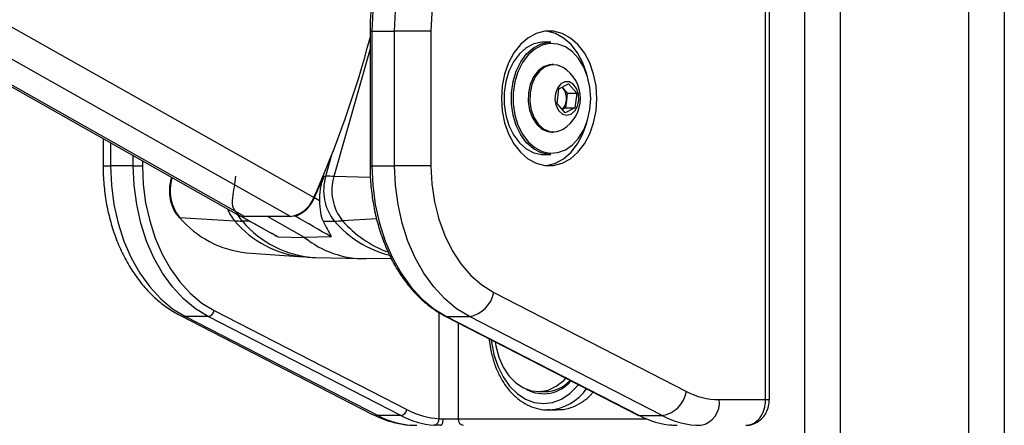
# Model space of a CAD drawing. Header units: millimetres. Extents: x 20 to 23339, y 40 to 19992.
# Tile 35 of 154: x 6504 to 6810, y 6410 to 6536. Entities that reach past the tile are written whole.
import ezdxf

# ---------------------------------------------------------------- set-up
doc = ezdxf.new("R2010")
doc.units = ezdxf.units.MM
doc.header["$LTSCALE"] = 2
doc.layers.add('COMPONENT_GEOMETRY', color=7, linetype='Continuous')
doc.styles.add('SLDTEXTSTYLE0', font='TXT', dxfattribs={"width": 0.75})
doc.dimstyles.new('SLDDIMSTYLE0', dxfattribs={"dimtxt": 100, "dimasz": 6.604, "dimexe": 0, "dimexo": 0.0625, "dimgap": 25, "dimtad": 0, "dimtih": 1, "dimtoh": 1, "dimdec": 0, "dimrnd": 1e-09, "dimzin": 12, "dimdsep": 46, "dimtxsty": 'SLDTEXTSTYLE0', "dimsah": 1, "dimcen": 0.09, "dimadec": 0, "dimazin": 3, "dimtfac": 1, "dimtdec": 0, "dimtofl": 0, "dimtmove": 0, "dimatfit": 3, "dimfxl": 1, "dimfrac": 2, "dimtolj": 1, "dimtzin": 12, "dimarcsym": 0})

# ---------------------------------------------------------------- blocks, each defined once
blk = doc.blocks.new('_D_4')
at = {"layer": 'COMPONENT_GEOMETRY', "color": 7}
for p, q in [((6638.52, 7959.49), (1620.27, 7959.49)), ((1626.62, 7959.49), (1626.62, 5191.33)), ((1426.55, 5171.02), (1396.09, 5171.02)), ((1396.09, 5171.02), (1396.09, 5012.27)), ((1826.69, 5171.02), (1857.16, 5171.02)), ((1857.16, 5171.02), (1857.16, 5012.27)), ((1396.09, 5012.27), (1426.55, 5012.27)), ((1857.16, 5012.27), (1826.69, 5012.27)), ((1626.62, 2094.49), (1626.62, 4862.65)), ((6459.75, 2094.49), (1620.27, 2094.49))]:
    blk.add_line(p, q, dxfattribs=at)
for points in [[(1626.62, 7959.49), (1625.61, 7952.89), (1627.64, 7952.89)], [(1626.62, 2094.49), (1627.64, 2101.1), (1625.61, 2101.1)]]:
    blk.add_solid(points, dxfattribs=at)
at = {"layer": 'COMPONENT_GEOMETRY', "color": 7, "char_height": 100, "attachment_point": 1, "style": 'SLDTEXTSTYLE0'}
for s, insert in [('9\'7.45"', (1426.55, 5141.18)), ('2933mm', (1353.85, 4991.56))]:
    blk.add_mtext(s, dxfattribs=dict(at, insert=insert))

msp = doc.modelspace()

# ---------------------------------------------------------------- linework, layer by layer
at = {"color": 8, "linetype": 'Continuous', "lineweight": 25}
for p, q in [((6748.24, 2191.49), (6748.24, 7939.49)), ((6759.31, 7939.49), (6759.31, 2191.49)), ((6799.26, 2191.49), (6799.26, 7939.49)), ((6810.34, 7939.49), (6810.34, 2191.49)), ((6573.85, 6475.06), (6330.55, 6612.47)), ((6588.24, 6475.06), (6344.94, 6612.47)), ((6595.43, 6480.95), (6362.56, 6612.47)), ((6612.95, 6532.83), (6613.54, 6532.83)), ((6612.95, 6527.34), (6601.72, 6487.55)), ((6532.22, 6498), (6532.22, 6490.89)), ((6539.29, 6490.89), (6539.29, 6494.01)), ((6599.17, 6487.6), (6601.17, 6494.69)), ((6529.88, 6490.89), (6532.22, 6490.89)), ((6542.12, 6492.41), (6542.12, 6490.89)), ((6612.95, 6490.89), (6613.54, 6490.89)), ((6551.32, 6487.07), (6551.35, 6487.19)), ((6551.32, 6487.07), (6551.56, 6487.07)), ((6613.07, 6487.26), (6601.72, 6487.55)), ((6575.51, 6473.59), (6573.21, 6473.63)), ((6615.03, 6474.34), (6604.37, 6473.73)), ((6634.44, 6412.08), (6634.44, 6445.15)), ((6640.4, 6441.94), (6640.4, 6412.02)), ((6736.06, 6418.02), (6737.23, 6418.02)), ((6640.4, 6412.02), (6698.97, 6412.02))]:
    msp.add_line(p, q, dxfattribs=at)
at = {"color": 7, "linetype": 'Continuous', "lineweight": 25}
for p, q in [((6329.53, 6612.47), (6572.01, 6475.53)), ((6736.06, 6418.02), (6736.06, 6582.02)), ((6737.23, 6418.02), (6737.23, 6582.02)), ((6612.95, 6532.83), (6612.95, 6490.89)), ((6613.54, 6532.83), (6613.54, 6490.89)), ((6613.54, 6532.83), (6620.61, 6532.83)), ((6620.61, 6490.89), (6620.61, 6532.83)), ((6631.92, 6532.83), (6620.61, 6532.83)), ((6631.92, 6532.83), (6631.92, 6490.89)), ((6669.26, 6529.36), (6667, 6529.36)), ((6670.08, 6522.36), (6669.54, 6522.36)), ((6671.15, 6510.24), (6671.69, 6514.8)), ((6671.69, 6514.8), (6674.75, 6516.42)), ((6672.72, 6515.35), (6673.07, 6514.95)), ((6673.07, 6514.95), (6674.33, 6513.48)), ((6674.75, 6516.42), (6677.27, 6513.48)), ((6674.33, 6513.48), (6674.06, 6511.2)), ((6674.33, 6513.48), (6677.27, 6513.48)), ((6677.27, 6513.48), (6676.73, 6508.93)), ((6673.67, 6507.31), (6671.15, 6510.24)), ((6673.79, 6508.93), (6672.75, 6508.38)), ((6676.73, 6508.93), (6673.67, 6507.31)), ((6674.06, 6511.2), (6673.79, 6508.93)), ((6673.79, 6508.93), (6676.73, 6508.93)), ((6672.68, 6502.03), (6673.02, 6502.22)), ((6529.88, 6499.32), (6529.88, 6490.89)), ((6669.54, 6501.36), (6670.08, 6501.36)), ((6667, 6494.36), (6669.26, 6494.36)), ((6539.29, 6490.89), (6532.22, 6490.89)), ((6539.29, 6490.89), (6542.12, 6490.89)), ((6613.54, 6490.89), (6620.61, 6490.89)), ((6631.92, 6490.89), (6620.61, 6490.89)), ((6551.14, 6487.31), (6551.05, 6486.97)), ((6598.57, 6487.6), (6599.17, 6487.6)), ((6597.22, 6479.92), (6595.64, 6480.84)), ((6553.68, 6474.77), (6570.8, 6473.73)), ((6572.18, 6475.43), (6582.43, 6469.75)), ((6572.75, 6475.18), (6572.89, 6475.18)), ((6588.24, 6475.06), (6573.85, 6475.06)), ((6592.56, 6468.56), (6581.04, 6475.06)), ((6589.71, 6475.18), (6589.24, 6475.17)), ((6598.32, 6473.57), (6601.86, 6473.63)), ((6584.38, 6468.74), (6592.56, 6468.56)), ((6600.87, 6468.74), (6592.56, 6468.56)), ((6574.54, 6463.79), (6592.18, 6462.48)), ((6595.97, 6462.29), (6610.29, 6461.94)), ((6611.63, 6461.94), (6619.49, 6462.13)), ((6651.46, 6451.43), (6711.44, 6420.56)), ((6553.76, 6444.31), (6613.73, 6413.44)), ((6562.56, 6443.91), (6555.48, 6443.91)), ((6555.48, 6443.91), (6615.46, 6413.04)), ((6622.53, 6413.04), (6562.56, 6443.91)), ((6564.45, 6445.79), (6624.43, 6414.92)), ((6636.37, 6444.01), (6696.34, 6413.14)), ((6636.8, 6443.91), (6643.87, 6443.91)), ((6636.8, 6443.91), (6696.78, 6413.04)), ((6703.85, 6413.04), (6643.87, 6443.91)), ((6665.36, 6420.52), (6667.41, 6420.52)), ((6721.6, 6418.02), (6736.06, 6418.02)), ((6668.86, 6414.83), (6668.33, 6414.82)), ((6668.33, 6414.82), (6671.16, 6414.82)), ((6622.53, 6413.04), (6615.46, 6413.04)), ((6635.71, 6412.02), (6640.4, 6412.02)), ((6696.78, 6413.04), (6703.85, 6413.04))]:
    msp.add_line(p, q, dxfattribs=at)
at = {"color": 7, "linetype": 'Continuous', "lineweight": 25, "flags": 128}
for points in [[(6645.81, 6582.64), (6641.49, 6581.72), (6637.29, 6580.06), (6633.26, 6577.68), (6629.47, 6574.61), (6625.97, 6570.9), (6622.83, 6566.61), (6620.08, 6561.81), (6617.77, 6556.56), (6615.94, 6550.95), (6614.61, 6545.07), (6613.81, 6539), (6613.54, 6532.83)], [(6620.61, 6532.83), (6620.88, 6539), (6621.69, 6545.07), (6623.01, 6550.95), (6624.85, 6556.56), (6627.15, 6561.81), (6629.9, 6566.61), (6633.04, 6570.9), (6636.54, 6574.61), (6640.33, 6577.68), (6644.36, 6580.06), (6648.56, 6581.72), (6652.88, 6582.64)], [(6659.03, 6574.67), (6655.08, 6573.8), (6651.24, 6572.18), (6647.6, 6569.85), (6644.2, 6566.85), (6641.13, 6563.23), (6638.42, 6559.06), (6636.14, 6554.41), (6634.32, 6549.37), (6633, 6544.02), (6632.19, 6538.48), (6631.92, 6532.83)], [(6683.54, 6511.86), (6683.29, 6515.72), (6682.54, 6519.45), (6681.32, 6522.92), (6679.67, 6526.01), (6677.64, 6528.62), (6675.31, 6530.66), (6672.76, 6532.06), (6670.06, 6532.77), (6667.32, 6532.77), (6664.63, 6532.06), (6662.07, 6530.66), (6659.74, 6528.62), (6657.72, 6526.01), (6656.07, 6522.92), (6654.85, 6519.45), (6654.1, 6515.72), (6653.84, 6511.86), (6654.1, 6508), (6654.85, 6504.28), (6656.07, 6500.81), (6657.72, 6497.72), (6659.74, 6495.1), (6662.07, 6493.06), (6664.63, 6491.66), (6667.32, 6490.95), (6670.06, 6490.95), (6672.76, 6491.66), (6675.31, 6493.06), (6677.64, 6495.1), (6679.67, 6497.72), (6681.32, 6500.81), (6682.54, 6504.28), (6683.29, 6508), (6683.54, 6511.86)], [(6680.57, 6518.89), (6680.42, 6519.45), (6679.2, 6522.92), (6677.55, 6526.01), (6675.52, 6528.62), (6673.19, 6530.66), (6670.64, 6532.06), (6667.94, 6532.77), (6667.63, 6532.81)], [(6667, 6529.36), (6666.37, 6529.34), (6663.89, 6528.8), (6661.55, 6527.57), (6659.42, 6525.7), (6657.61, 6523.26), (6656.18, 6520.36), (6655.19, 6517.1), (6654.69, 6513.63), (6654.69, 6510.09), (6655.19, 6506.62), (6656.18, 6503.37), (6657.61, 6500.46), (6659.42, 6498.02), (6661.55, 6496.15), (6663.89, 6494.92), (6666.37, 6494.39), (6667, 6494.36)], [(6669.26, 6494.36), (6668.63, 6494.39), (6666.16, 6494.92), (6663.81, 6496.15), (6661.68, 6498.02), (6659.87, 6500.46), (6658.44, 6503.37), (6657.45, 6506.62), (6656.95, 6510.09), (6656.95, 6513.63), (6657.45, 6517.1), (6658.44, 6520.36), (6659.87, 6523.26), (6661.68, 6525.7), (6663.81, 6527.57), (6666.16, 6528.8), (6668.63, 6529.34), (6669.26, 6529.36)], [(6681.63, 6511.86), (6681.39, 6515.3), (6680.65, 6518.61), (6679.47, 6521.63), (6677.87, 6524.26), (6675.94, 6526.37), (6673.74, 6527.9), (6671.37, 6528.77), (6668.93, 6528.94), (6666.51, 6528.42), (6664.22, 6527.22), (6662.14, 6525.38), (6660.37, 6523), (6658.97, 6520.16), (6658, 6516.98), (6657.51, 6513.59), (6657.51, 6510.13), (6658, 6506.74), (6658.97, 6503.56), (6660.37, 6500.72), (6662.14, 6498.34), (6664.22, 6496.51), (6666.51, 6495.31), (6668.93, 6494.78), (6671.37, 6494.96), (6673.74, 6495.83), (6675.94, 6497.35), (6677.87, 6499.47), (6679.47, 6502.09), (6680.65, 6505.12), (6681.39, 6508.42), (6681.63, 6511.86)], [(6669.54, 6522.36), (6668.83, 6522.31), (6666.94, 6521.7), (6665.23, 6520.41), (6663.81, 6518.54), (6662.79, 6516.22), (6662.22, 6513.59), (6662.15, 6510.85), (6662.59, 6508.18), (6663.5, 6505.76), (6664.82, 6503.76), (6666.46, 6502.31), (6668.32, 6501.51), (6669.54, 6501.36)], [(6673.02, 6521.5), (6671.3, 6522.22), (6669.37, 6522.31), (6667.48, 6521.7), (6665.77, 6520.41), (6664.35, 6518.54), (6663.32, 6516.22), (6662.76, 6513.59), (6662.69, 6510.85), (6663.13, 6508.18), (6664.04, 6505.76), (6665.36, 6503.76), (6667, 6502.31), (6668.86, 6501.51), (6670.79, 6501.41), (6672.68, 6502.03)], [(6675.51, 6506.95), (6676.68, 6507.94), (6677.51, 6509.47), (6677.9, 6511.32), (6677.79, 6513.24), (6677.2, 6514.98), (6676.2, 6516.29), (6674.93, 6517.01), (6673.57, 6517.03), (6672.29, 6516.36), (6671.27, 6515.08), (6670.65, 6513.36), (6670.51, 6511.44), (6670.87, 6509.58), (6671.68, 6508.02), (6672.83, 6506.99), (6674.17, 6506.61), (6675.51, 6506.95)], [(6673.07, 6514.95), (6672.77, 6515.26), (6672.68, 6515.33)], [(6667.63, 6490.92), (6667.94, 6490.95), (6670.64, 6491.66), (6673.19, 6493.06), (6675.52, 6495.1), (6677.55, 6497.72), (6679.2, 6500.81), (6680.42, 6504.28), (6680.57, 6504.84)], [(6532.22, 6490.89), (6532.49, 6484.8), (6533.27, 6478.8), (6534.57, 6472.97), (6536.36, 6467.42), (6538.62, 6462.21), (6541.3, 6457.44), (6544.38, 6453.16), (6547.81, 6449.44), (6551.53, 6446.34), (6555.48, 6443.91)], [(6562.56, 6443.91), (6558.6, 6446.34), (6554.88, 6449.44), (6551.45, 6453.16), (6548.37, 6457.44), (6545.69, 6462.21), (6543.43, 6467.42), (6541.64, 6472.97), (6540.34, 6478.8), (6539.56, 6484.8), (6539.29, 6490.89)], [(6542.12, 6490.89), (6542.37, 6485.04), (6543.13, 6479.28), (6544.38, 6473.69), (6546.09, 6468.36), (6548.26, 6463.36), (6550.84, 6458.77), (6553.8, 6454.67), (6557.08, 6451.1), (6560.65, 6448.12), (6564.45, 6445.79)], [(6613.54, 6490.89), (6613.8, 6484.8), (6614.59, 6478.8), (6615.89, 6472.97), (6617.68, 6467.42), (6619.93, 6462.21), (6622.62, 6457.44), (6625.7, 6453.16), (6629.12, 6449.44), (6632.84, 6446.34), (6636.8, 6443.91)], [(6643.87, 6443.91), (6639.91, 6446.34), (6636.2, 6449.44), (6632.77, 6453.16), (6629.69, 6457.44), (6627, 6462.21), (6624.75, 6467.42), (6622.96, 6472.97), (6621.66, 6478.8), (6620.87, 6484.8), (6620.61, 6490.89)], [(6631.92, 6490.89), (6632.2, 6485.21), (6633.01, 6479.63), (6634.35, 6474.26), (6636.2, 6469.19), (6638.51, 6464.52), (6641.24, 6460.34), (6644.35, 6456.72), (6647.78, 6453.73), (6651.46, 6451.43)], [(6651.86, 6436.04), (6652.08, 6434.76), (6653.03, 6431.3), (6654.42, 6428.16), (6656.2, 6425.44), (6658.32, 6423.26), (6660.69, 6421.67), (6663.23, 6420.76), (6665.84, 6420.53), (6668.44, 6421.02), (6670.93, 6422.19), (6673.22, 6424), (6673.89, 6424.7)], [(6634.93, 6410.02), (6635.08, 6410.06), (6635.23, 6410.17), (6635.37, 6410.36), (6635.48, 6410.61), (6635.58, 6410.91), (6635.65, 6411.26), (6635.7, 6411.63), (6635.71, 6412.02)], [(6696.34, 6413.14), (6696.51, 6413.07), (6696.78, 6413.04)]]:
    msp.add_lwpolyline(points, dxfattribs=at)
at = {"color": 8, "linetype": 'Continuous', "lineweight": 25, "flags": 128}
for points in [[(6551.05, 6486.97), (6551.06, 6487), (6551.12, 6487.03), (6551.2, 6487.06), (6551.32, 6487.07)], [(6573.21, 6473.63), (6572.2, 6474.94), (6571.72, 6475.74)], [(6553.76, 6444.31), (6554.42, 6444.05), (6555.48, 6443.91)], [(6636.37, 6444.01), (6636.54, 6443.94), (6636.8, 6443.91)], [(6650.68, 6436.64), (6650.76, 6435.99), (6651.5, 6432.09), (6652.71, 6428.42), (6654.35, 6425.11), (6656.37, 6422.25), (6658.71, 6419.93), (6661.3, 6418.22), (6664.06, 6417.17), (6666.91, 6416.82), (6669.76, 6417.17), (6672.52, 6418.22), (6675.12, 6419.93), (6677.46, 6422.25), (6677.81, 6422.68)], [(6613.73, 6413.44), (6614.39, 6413.18), (6615.46, 6413.04)], [(6706.78, 6410.02), (6706.54, 6410.06), (6706.34, 6410.15)]]:
    msp.add_lwpolyline(points, dxfattribs=at)
at = {"color": 7, "linetype": 'Continuous', "lineweight": 25}
for centre, radius, start, end in [((6295.23, 6614.7), 328.65, 335.9867, 345.187), ((6667.14, 6511.86), 11.29, 301.3887, 58.6113), ((6669.14, 6511.91), 4.96, 351.8391, 37.7927), ((6669.75, 6511.57), 4.32, 313.244, 355.1089), ((6564.18, 6483.16), 13.44, 163.1007, 218.6544), ((6844.43, 6446.9), 276.34, 171.5303, 172.9468), ((6289.45, 6617.76), 335.4, 335.9067, 337.1672), ((6613.77, 6483.16), 15.26, 163.1007, 218.6544), ((6597.82, 6339.45), 148.15, 88.4912, 89.4762), ((6616.17, 6483.16), 15.1, 163.1007, 218.6544), ((6574.89, 6479.56), 4.87, 164.8746, 244.0287), ((6586.94, 6483.99), 9.02, 278.2709, 340.3063), ((6586.43, 6484.55), 9.93, 289.3002, 338.0312), ((6553.68, 6475.15), 0.38, 224.1535, 269.4715), ((6577.68, 6495.06), 31.43, 220.218, 264.2627), ((6573.79, 6478.71), 3.65, 240.7941, 270.8641), ((6574.37, 6532.98), 59.35, 266.5511, 268.8833), ((6600.54, 6541.1), 67.48, 271.1167, 273.2576), ((6611.27, 6491.66), 29.73, 231.0113, 270.7028), ((6642.29, 6453.1), 9.32, 279.7581, 349.6801), ((6562.16, 6446.21), 2.33, 279.7581, 349.6801), ((6666.97, 6430.97), 11.09, 241.4127, 320.2057), ((6667.2, 6431.61), 11.09, 271.0768, 316.6086), ((6702.27, 6422.23), 9.32, 279.7581, 349.6801), ((6721.72, 6440.15), 22.12, 242.3133, 269.6828), ((6714.53, 6417.02), 7.14, 281.4218, 8.0495), ((6622.14, 6415.33), 2.33, 279.7581, 349.6801), ((6636.26, 6437.56), 25.55, 242.4016, 265.9183), ((6627.7, 6436.36), 26.34, 242.3133, 269.6828), ((6634.86, 6436.62), 26.61, 242.4016, 265.9183), ((6632.6, 6411.89), 1.85, 281.3299, 5.5863), ((6642.21, 6411.83), 1.82, 173.8573, 262.1256), ((6709.1, 6436.62), 26.61, 242.4016, 265.9183), ((6716.09, 6436.36), 26.34, 242.3133, 269.6828)]:
    msp.add_arc(centre, radius, start, end, dxfattribs=at)
at = {"color": 8, "linetype": 'Continuous', "lineweight": 25}
for centre, radius, start, end in [((6579.74, 6481.63), 11.93, 200.3608, 221.4735), ((6595.4, 6494.53), 32.22, 220.2182, 264.2565), ((6597.71, 6494.28), 32.03, 220.1221, 266.898), ((6627.44, 6495.81), 33.86, 220.91, 255.6165), ((6630.63, 6496.78), 34.94, 221.2781, 249.6863), ((6667.51, 6430.5), 15.72, 274.9261, 324.5856)]:
    msp.add_arc(centre, radius, start, end, dxfattribs=at)
at = {"color": 7, "linetype": 'Continuous', "lineweight": 25}
for centre, major_axis, ratio, start_param, end_param in [((-10600.7, 16004), (17567.14, -9746.62), 0.00013, 6.07115, 6.074317), ((-9952.54, 16004), (16919.08, -9746.62), 0.000151, 0.208372, 0.211538)]:
    msp.add_ellipse(centre, major_axis=major_axis, ratio=ratio, start_param=start_param, end_param=end_param, dxfattribs=at)
for points, knots in [([(6639.1, 6580.92), (6637.96, 6580.43), (6635.52, 6579.4), (6631.99, 6577.1), (6628.53, 6574.2), (6625.32, 6570.76), (6622.41, 6566.84), (6619.83, 6562.48), (6617.63, 6557.75), (6615.82, 6552.71), (6614.43, 6547.41), (6613.48, 6541.93), (6613.02, 6537.04), (6612.97, 6534), (6612.95, 6532.83)], [0, 0, 0, 0, 0.075973, 0.162036, 0.248467, 0.335227, 0.422233, 0.509398, 0.596648, 0.683931, 0.771215, 0.85849, 0.94576, 1, 1, 1, 1]), ([(6529.88, 6490.89), (6529.89, 6489.87), (6529.93, 6486.96), (6530.37, 6482.19), (6531.33, 6476.66), (6532.76, 6471.31), (6534.64, 6466.18), (6536.96, 6461.36), (6539.7, 6456.91), (6542.82, 6452.89), (6546.29, 6449.37), (6549.94, 6446.46), (6552.53, 6445), (6553.76, 6444.31)], [0, 0, 0, 0, 0.051858, 0.147359, 0.243006, 0.338809, 0.4348, 0.530976, 0.627263, 0.723466, 0.81931, 0.914438, 1, 1, 1, 1]), ([(6612.95, 6490.89), (6612.97, 6489.9), (6613, 6487.03), (6613.41, 6482.31), (6614.32, 6476.81), (6615.67, 6471.49), (6617.45, 6466.42), (6619.62, 6461.64), (6622.18, 6457.24), (6625.08, 6453.26), (6628.29, 6449.76), (6631.7, 6446.85), (6634.44, 6445.03), (6636.01, 6444.2), (6636.37, 6444.01)], [0, 0, 0, 0, 0.049171, 0.142068, 0.235022, 0.32801, 0.421041, 0.514118, 0.607231, 0.700348, 0.793408, 0.886328, 0.973612, 1, 1, 1, 1]), ([(6551.05, 6486.97), (6550.94, 6486.53), (6550.63, 6485.28), (6550.45, 6483.07), (6550.69, 6480.48), (6551.4, 6478.03), (6552.35, 6476.15), (6553.13, 6475.23), (6553.41, 6474.88)], [0, 0, 0, 0, 0.1035931, 0.2979406, 0.4927728, 0.6880728, 0.8840541, 1, 1, 1, 1]), ([(6598.57, 6487.6), (6598.1, 6486.27), (6597.22, 6483.74), (6597.22, 6481.15), (6597.22, 6479.92)], [0, 0, 0, 0, 0.528125, 1, 1, 1, 1]), ([(6597.22, 6479.92), (6597.28, 6478.68), (6597.42, 6476.17), (6598.02, 6474.44), (6598.32, 6473.57)], [0, 0, 0, 0, 0.498718, 1, 1, 1, 1]), ([(6598.32, 6473.57), (6599.21, 6471.96), (6600.19, 6470.21), (6600.82, 6468.86), (6600.87, 6468.74)], [0, 0, 0, 0, 0.915115, 1, 1, 1, 1]), ([(6582.5, 6469.84), (6582.88, 6469.58), (6583.47, 6469.17), (6584.14, 6468.85), (6584.38, 6468.74)], [0, 0, 0, 0, 0.644454, 1, 1, 1, 1]), ([(6592.17, 6462.56), (6593.12, 6462.45), (6594.39, 6462.3), (6595.67, 6462.32), (6595.98, 6462.33)], [0, 0, 0, 0, 0.752427, 1, 1, 1, 1]), ([(6650.07, 6436.96), (6650.07, 6436.9), (6650.12, 6435.5), (6650.64, 6432.83), (6651.64, 6429.06), (6653.13, 6425.57), (6655, 6422.44), (6657.22, 6419.75), (6659.75, 6417.58), (6662.5, 6415.98), (6665.41, 6415.06), (6667.58, 6414.71), (6668.73, 6414.86), (6668.9, 6414.88)], [0, 0, 0, 0, 0.005131, 0.114038, 0.223071, 0.332272, 0.441638, 0.551027, 0.660122, 0.768456, 0.875571, 0.981348, 1, 1, 1, 1]), ([(6671.16, 6414.9), (6671.84, 6414.9), (6673.51, 6414.9), (6676.19, 6415.72), (6679.03, 6417.25), (6681.14, 6418.83), (6682.15, 6420.04), (6682.39, 6420.32)], [0, 0, 0, 0, 0.171999, 0.419857, 0.674894, 0.922924, 1, 1, 1, 1]), ([(6729.95, 6410.02), (6730.12, 6410.03), (6730.46, 6410.04), (6730.97, 6410.13), (6731.49, 6410.27), (6731.99, 6410.47), (6732.47, 6410.72), (6732.93, 6411.03), (6733.38, 6411.39), (6733.8, 6411.8), (6734.19, 6412.25), (6734.54, 6412.74), (6734.87, 6413.28), (6735.26, 6414.03), (6735.57, 6414.84), (6735.8, 6415.69), (6735.94, 6416.41), (6736.04, 6417.18), (6736.05, 6417.74), (6736.06, 6418.02)], [0, 0, 0, 0, 0.0533264, 0.1070281, 0.1619143, 0.2172101, 0.2706237, 0.3244151, 0.3794009, 0.4348002, 0.4881079, 0.5417934, 0.5966732, 0.6519669, 0.7583201, 0.8123113, 0.8670985, 0.9331832, 1, 1, 1, 1]), ([(6729.96, 6410.04), (6730, 6410.03), (6730.72, 6409.95), (6732.11, 6410.31), (6733.94, 6411.2), (6735.45, 6412.62), (6736.55, 6414.43), (6737.17, 6416.3), (6737.16, 6417.53), (6737.16, 6418.02)], [0, 0, 0, 0, 0.010624, 0.183525, 0.354577, 0.525138, 0.69929, 0.87885, 1, 1, 1, 1]), ([(6613.73, 6413.44), (6614.53, 6413.05), (6616.68, 6412.01), (6620.33, 6410.83), (6624.17, 6410.12), (6626.59, 6410.05), (6627.55, 6410.02)], [0, 0, 0, 0, 0.183481, 0.491955, 0.79717, 1, 1, 1, 1]), ([(6634.44, 6412.08), (6634.54, 6412.07), (6634.72, 6412.05), (6635.02, 6412.03), (6635.35, 6412.02), (6635.59, 6412.02), (6635.71, 6412.02)], [0, 0, 0, 0, 0.2440583, 0.4903694, 0.7439183, 1, 1, 1, 1]), ([(6634.93, 6410.02), (6634.76, 6410.02), (6634.4, 6410.02), (6633.89, 6410.03), (6633.41, 6410.05), (6633.11, 6410.07), (6632.96, 6410.08)], [0, 0, 0, 0, 0.244552, 0.491194, 0.744455, 1, 1, 1, 1]), ([(6707.21, 6410.08), (6707.28, 6410.07), (6707.48, 6410.06), (6707.8, 6410.04), (6708.14, 6410.03), (6708.39, 6410.02), (6708.52, 6410.02), (6708.56, 6410.02)], [0, 0, 0, 0, 0.1221932, 0.3677903, 0.6176955, 0.8720547, 1, 1, 1, 1])]:
    msp.add_open_spline(points, degree=3, knots=knots, dxfattribs=at)

# ---------------------------------------------------------------- dimensions: what is measured, and where the dimension line sits
at = {"layer": 'COMPONENT_GEOMETRY', "color": 7}
dim = msp.add_linear_dim(base=(1626.62, 7959.49), p1=(6462.29, 2094.49), p2=(6641.06, 7959.49), angle=90, dimstyle='SLDDIMSTYLE0', dxfattribs=at)
dim.commit()
dim.dimension.update_dxf_attribs({"geometry": '_D_4', "text_midpoint": (1626.62, 5026.99), "dimtype": 160})

doc.saveas('drawing.dxf')
